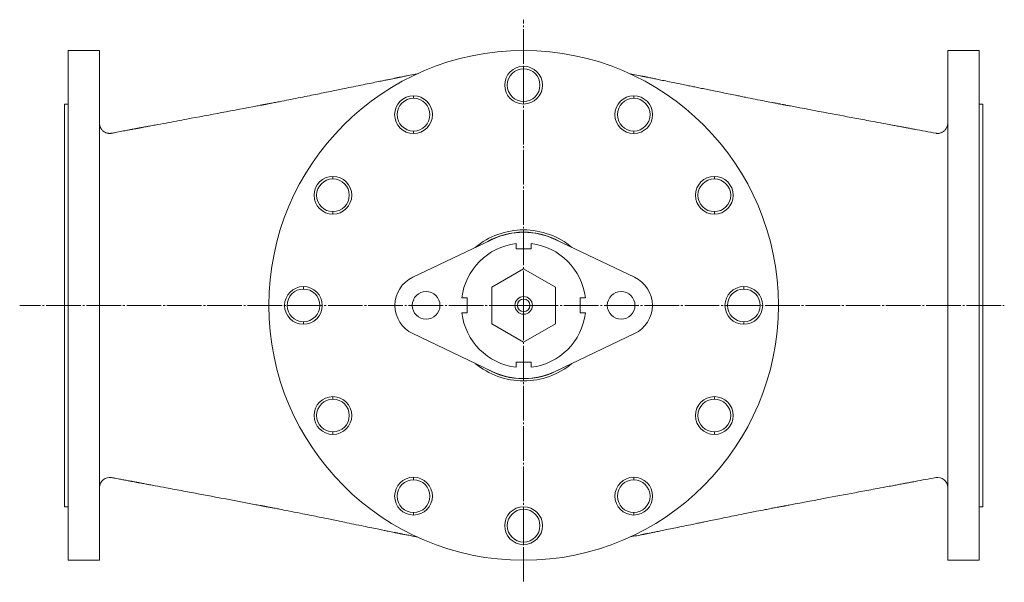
# Model space of a CAD drawing. Header units: millimetres. Extents: x 0 to 2100, y -1326 to 326.
# Tile 1 of 5: x 375 to 1157, y -1326 to -879. Entities that reach past the tile are written whole.
import ezdxf

# ---------------------------------------------------------------- set-up
doc = ezdxf.new("R2010")
doc.units = ezdxf.units.MM
doc.linetypes.add('K5LT_AXLED', pattern=[31.993298, 27.493298, -1.5, 1.5, -1.5])
doc.linetypes.add('K5LT_THIN', pattern=[0])
doc.layers.add('Системный слой', color=7, linetype='Continuous')

# ---------------------------------------------------------------- blocks, each defined once
blk = doc.blocks.new('U2')
at = {"layer": 'Системный слой', "color": 30, "linetype": 'K5LT_AXLED', "lineweight": 9, "true_color": 0xff8000}
for q in [(775, -879), (374.5, -1106), (1157, -1106), (775, -1326)]:
    blk.add_line((775, -1106), q, dxfattribs=at)

msp = doc.modelspace()

# ---------------------------------------------------------------- linework, layer by layer
at = {"layer": 'Системный слой', "color": 7, "linetype": 'K5LT_THIN', "lineweight": 9}
for p, q in [((413, -903.5), (413, -1308.5)), ((413, -903.5), (438, -903.5)), ((438, -903.5), (438, -1308.5)), ((1137, -903.5), (1112, -903.5)), ((1112, -1308.5), (1112, -903.5)), ((1137, -1308.5), (1137, -903.5)), ((775, -916), (775, -918)), ((410, -1266), (410, -946)), ((413, -946), (410, -946)), ((687.5, -939.446), (687.5, -941.446)), ((775, -946), (775, -944)), ((862.5, -939.446), (862.5, -941.446)), ((1137, -946), (1140, -946)), ((1140, -946), (1140, -1266)), ((687.5, -969.446), (687.5, -967.446)), ((862.5, -969.446), (862.5, -967.446)), ((1102.524, -969.221), (1102.524, -969.221)), ((1102.524, -969.221), (1102.524, -969.221)), ((623.446, -1003.5), (623.446, -1005.5)), ((926.554, -1003.5), (926.554, -1005.5)), ((623.446, -1033.5), (623.446, -1031.5)), ((926.554, -1033.5), (926.554, -1031.5)), ((775, -1046), (775, -1047.746)), ((750.006, -1053.523), (686.836, -1083.61)), ((863.164, -1083.61), (799.994, -1053.523)), ((769, -1061), (769, -1056.865)), ((781, -1061), (769, -1061)), ((781, -1056.865), (781, -1061)), ((775, -1076.902), (749.8, -1091.451)), ((800.2, -1091.451), (775, -1076.902)), ((600, -1091), (600, -1093)), ((749.8, -1091.451), (749.8, -1120.549)), ((800.2, -1120.549), (800.2, -1091.451)), ((950, -1091), (950, -1093)), ((725.865, -1100), (730, -1100)), ((730, -1100), (730, -1112)), ((820, -1112), (820, -1100)), ((820, -1100), (824.135, -1100)), ((730, -1112), (725.865, -1112)), ((824.135, -1112), (820, -1112)), ((600, -1121), (600, -1119)), ((749.8, -1120.549), (775, -1135.098)), ((775, -1135.098), (800.2, -1120.549)), ((950, -1121), (950, -1119)), ((686.836, -1128.39), (750.006, -1158.477)), ((799.994, -1158.477), (863.164, -1128.39)), ((769, -1155.135), (769, -1151)), ((769, -1151), (781, -1151)), ((781, -1151), (781, -1155.135)), ((775, -1166), (775, -1164.254)), ((623.446, -1178.5), (623.446, -1180.5)), ((926.554, -1178.5), (926.554, -1180.5)), ((1112, -1182.733), (1112, -1217.077)), ((623.446, -1208.5), (623.446, -1206.5)), ((926.554, -1208.5), (926.554, -1206.5)), ((687.5, -1242.554), (687.5, -1244.554)), ((862.5, -1242.554), (862.5, -1244.554)), ((413, -1266), (410, -1266)), ((775, -1266), (775, -1268)), ((1137, -1266), (1140, -1266)), ((687.5, -1272.554), (687.5, -1270.554)), ((862.5, -1272.554), (862.5, -1270.554)), ((775, -1296), (775, -1294)), ((413, -1308.5), (438, -1308.5)), ((1137, -1308.5), (1112, -1308.5))]:
    msp.add_line(p, q, dxfattribs=at)
for centre, radius, start, end in [((775, -1106), 202.5, 90, 270), ((775, -1106), 202.5, 270, 90), ((775, -931), 15, 90, 270), ((775, -931), 13, 90, 270), ((775, -931), 15, 270, 90), ((775, -931), 13, 270, 90), ((687.5, -954.446), 15, 90, 270), ((687.5, -954.446), 13, 90, 270), ((687.5, -954.446), 15, 270, 90), ((687.5, -954.446), 13, 270, 90), ((862.5, -954.446), 15, 90, 270), ((862.5, -954.446), 13, 90, 270), ((862.5, -954.446), 15, 270, 90), ((862.5, -954.446), 13, 270, 90), ((623.446, -1018.5), 15, 90, 270), ((623.446, -1018.5), 13, 90, 270), ((623.446, -1018.5), 15, 270, 90), ((623.446, -1018.5), 13, 270, 90), ((926.554, -1018.5), 15, 90, 270), ((926.554, -1018.5), 13, 90, 270), ((926.554, -1018.5), 15, 270, 90), ((926.554, -1018.5), 13, 270, 90), ((775, -1106), 60, 90, 129.829072), ((775, -1106), 58.254, 90, 119.280721), ((775, -1106), 58.125, 64.53244, 115.46756), ((775, -1106), 60, 50.170928, 90), ((775, -1106), 58.254, 60.719279, 90), ((775, -1106), 49.5, 96.962063, 173.037937), ((775, -1106), 49.5, 6.962063, 83.037937), ((697.5, -1106), 24.8, 115.46756, 244.53244), ((852.5, -1106), 24.8, 295.46756, 64.53244), ((600, -1106), 15, 90, 270), ((600, -1106), 13, 90, 270), ((600, -1106), 15, 270, 90), ((600, -1106), 13, 270, 90), ((697.5, -1106), 11, 90, 270), ((697.5, -1106), 11, 270, 90), ((852.5, -1106), 11, 90, 270), ((852.5, -1106), 11, 270, 90), ((950, -1106), 15, 90, 270), ((950, -1106), 13, 90, 270), ((950, -1106), 15, 270, 90), ((950, -1106), 13, 270, 90), ((775, -1106), 7, 90, 270), ((775, -1106), 5, 90, 270), ((775, -1106), 7, 270, 90), ((775, -1106), 5, 270, 90), ((775, -1106), 49.5, 186.962063, 263.037937), ((775, -1106), 49.5, 276.962063, 353.037937), ((775, -1106), 60, 230.170928, 270), ((775, -1106), 58.254, 240.719279, 270), ((775, -1106), 60, 270, 309.829072), ((775, -1106), 58.254, 270, 299.280721), ((775, -1106), 58.125, 244.53244, 295.46756), ((623.446, -1193.5), 15, 90, 270), ((623.446, -1193.5), 13, 90, 270), ((623.446, -1193.5), 15, 270, 90), ((623.446, -1193.5), 13, 270, 90), ((926.554, -1193.5), 15, 90, 270), ((926.554, -1193.5), 13, 90, 270), ((926.554, -1193.5), 15, 270, 90), ((926.554, -1193.5), 13, 270, 90), ((446, -1250.648), 8, 79.366796, 179.997294), ((687.5, -1257.554), 15, 90, 270), ((687.5, -1257.554), 15, 270, 90), ((862.5, -1257.554), 15, 90, 270), ((862.5, -1257.554), 15, 270, 90), ((1104, -1250.642), 8, 0.004911, 100.636003), ((687.5, -1257.554), 13, 90, 270), ((687.5, -1257.554), 13, 270, 90), ((862.5, -1257.554), 13, 90, 270), ((862.5, -1257.554), 13, 270, 90), ((775, -1281), 15, 90, 270), ((775, -1281), 15, 270, 90), ((775, -1281), 13, 90, 270), ((775, -1281), 13, 270, 90)]:
    msp.add_arc(centre, radius, start, end, dxfattribs=at)
for points, knots in [([(447.476, -969.214), (448.536, -969.015), (450.356, -968.673), (453.979, -967.993), (457.128, -967.401), (460.367, -966.793), (461.913, -966.503), (463.053, -966.288), (463.517, -966.201), (464.104, -966.091), (464.97, -965.928), (465.797, -965.773), (466.498, -965.641), (466.892, -965.567), (467.412, -965.47), (468.037, -965.353), (468.675, -965.233), (469.22, -965.131), (469.781, -965.026), (470.406, -964.909), (471.219, -964.757), (472.113, -964.59), (473.392, -964.351), (475.227, -964.008), (478.249, -963.444), (483.568, -962.451), (493.492, -960.598), (511.162, -957.299), (535.389, -952.762), (554.971, -949.065), (565.406, -947.081), (566.489, -946.875), (566.576, -946.858), (566.713, -946.832), (566.969, -946.784), (567.42, -946.698), (567.96, -946.595), (568.525, -946.487), (569.09, -946.38), (569.704, -946.264), (570.372, -946.138), (570.862, -946.045), (571.201, -945.981), (571.438, -945.936), (571.791, -945.869), (572.337, -945.766), (573.107, -945.619), (574.104, -945.43), (575.365, -945.189), (576.951, -944.885), (579.442, -944.406), (583.895, -943.543), (590.213, -942.303), (597.538, -940.844), (604.535, -939.435), (610.978, -938.128), (616.899, -936.92), (622.355, -935.804), (627.49, -934.752), (633.249, -933.571), (639.866, -932.216), (647.032, -930.751), (653.653, -929.4), (659.162, -928.279), (663.536, -927.388), (666.905, -926.702), (669.641, -926.144), (671.368, -925.792), (672.255, -925.61), (672.429, -925.575), (672.735, -925.512), (673.14, -925.429), (673.537, -925.348), (673.845, -925.285), (674.113, -925.231), (674.503, -925.153), (675.075, -925.038), (675.757, -924.903), (676.405, -924.775), (676.991, -924.66), (677.737, -924.513), (678.899, -924.287), (680.788, -923.916), (684.157, -923.257), (687.459, -922.611), (689.822, -922.15), (690.332, -922.05)], [0, 0, 0, 0, 1.1024323, 1.8918423, 3.7660604, 4.3761057, 5.2595954, 5.3728708, 5.5618018, 5.7419862, 5.981939, 6.4619677, 6.6012083, 6.7122722, 6.8734142, 7.145483, 7.369324, 7.5434075, 7.7166852, 7.9552942, 8.1919474, 8.5613213, 8.8829938, 9.5198706, 10.4668193, 12.0207658, 15.0431023, 20.778386, 30.4139313, 40.3946963, 41.4997445, 41.5302598, 41.5511816, 41.5930443, 41.6767983, 41.8234641, 42.0738124, 42.2504445, 42.4266595, 42.6803486, 42.915748, 43.1558186, 43.2215767, 43.286438, 43.41591, 43.6096097, 43.8879334, 44.2700601, 44.7157934, 45.2864891, 46.0362936, 47.4950786, 50.2777407, 53.1713548, 55.820857, 58.2560195, 60.5168041, 62.5572358, 64.4379642, 66.3081563, 69.0148849, 71.7974245, 74.1853733, 76.2061658, 77.7181476, 78.8475173, 79.7771656, 80.6053313, 80.6667335, 80.7076018, 80.7890891, 80.9889569, 81.1321922, 81.2039144, 81.3099974, 81.411124, 81.6111369, 81.9075357, 82.1264297, 82.2950076, 82.5211401, 82.9116941, 83.5234152, 84.5152642, 86.4635299, 87, 87, 87, 87]), ([(1102.557, -969.227), (1096.933, -968.171), (1090.759, -967.012), (1083.523, -965.653), (1081.681, -965.307), (1080.322, -965.052), (1079.674, -964.931), (1078.938, -964.792), (1077.78, -964.575), (1076.137, -964.266), (1074.128, -963.891), (1071.344, -963.372), (1067.601, -962.673), (1061.716, -961.575), (1052.753, -959.903), (1037.513, -957.058), (1014.983, -952.842), (995.773, -949.22), (984.499, -947.08), (983.126, -946.819), (982.756, -946.749), (982.307, -946.663), (981.802, -946.567), (980.823, -946.382), (979.891, -946.206), (978.993, -946.037), (978.48, -945.94), (977.733, -945.799), (976.52, -945.569), (974.606, -945.205), (971.265, -944.567), (965.923, -943.536), (958.995, -942.179), (952.487, -940.884), (947.272, -939.837), (942.707, -938.915), (937.532, -937.865), (931.821, -936.699), (926.306, -935.569), (921.243, -934.53), (916.563, -933.569), (912.237, -932.681), (908.112, -931.834), (903.848, -930.96), (899.087, -929.985), (893.694, -928.881), (888.206, -927.759), (883.262, -926.749), (879.322, -925.943), (876.379, -925.34), (874.696, -924.995), (873.976, -924.847), (873.907, -924.832), (873.839, -924.818), (873.732, -924.796), (873.569, -924.763), (873.314, -924.71), (873.049, -924.656), (872.799, -924.604), (872.566, -924.557), (872.295, -924.502), (871.888, -924.42), (871.286, -924.3), (870.643, -924.173), (870.027, -924.051), (869.402, -923.929), (868.459, -923.745), (866.914, -923.441), (863.897, -922.851), (861.347, -922.352), (859.566, -922.003)], [0, 0, 0, 0, 4.7672505, 5.2334857, 6.1339014, 6.3291439, 6.3855438, 6.6826694, 6.9537442, 7.3682299, 8.0760595, 8.6525678, 9.72649, 11.2454093, 13.6376032, 17.3247193, 24.1873796, 32.8520376, 33.8829114, 33.9603785, 34.0483704, 34.2040198, 34.3488882, 34.4861651, 35.053323, 35.1724267, 35.2905595, 35.5092967, 35.8422236, 36.3835519, 37.2332539, 38.8660114, 41.2494988, 43.6004603, 44.8921231, 46.0903916, 47.8464412, 49.7030854, 51.3922541, 52.9489461, 54.3660595, 55.6805167, 56.890633, 58.1023844, 59.5190685, 61.146156, 62.8817508, 64.3346153, 65.4437445, 66.2846782, 66.8627668, 66.8877158, 66.8996535, 66.922756, 66.9458805, 66.9922076, 67.0618707, 67.1639308, 67.2179527, 67.2742347, 67.3617085, 67.448533, 67.6199947, 67.8740474, 68.0018743, 68.1461844, 68.4091619, 68.8134119, 69.4746682, 71, 71, 71, 71]), ([(447.476, -969.214), (447.468, -969.216), (447.435, -969.222), (447.37, -969.234), (447.277, -969.249), (447.022, -969.289), (446.567, -969.34), (445.829, -969.364), (444.959, -969.303), (444.009, -969.12), (443.074, -968.819), (442.173, -968.401), (441.324, -967.869), (440.545, -967.233), (439.852, -966.504), (439.258, -965.697), (438.772, -964.829), (438.402, -963.919), (438.149, -962.985), (438.023, -962.125), (438, -961.581), (438, -961.352)], [0, 0, 0, 0, 0.0385157, 0.1553658, 0.3110574, 0.4823246, 1.3672761, 2.4634319, 3.9474361, 5.4599483, 6.9963141, 8.5509623, 10.1181263, 11.6917756, 13.2657259, 14.8337544, 16.3897189, 17.9276731, 19.4419743, 20.9273779, 22, 22, 22, 22]), ([(1102.524, -969.221), (1102.534, -969.223), (1102.553, -969.226), (1102.593, -969.234), (1102.662, -969.246), (1102.802, -969.269), (1103.082, -969.308), (1103.634, -969.361), (1104.426, -969.366), (1105.376, -969.259), (1106.323, -969.035), (1107.248, -968.692), (1108.133, -968.232), (1108.96, -967.662), (1109.71, -966.991), (1110.37, -966.233), (1110.927, -965.402), (1111.372, -964.517), (1111.701, -963.595), (1111.913, -962.657), (1111.99, -961.908), (1112, -961.476), (1112, -961.359)], [0, 0, 0, 0, 0.0492319, 0.0989256, 0.198159, 0.3966258, 0.7935594, 1.5872727, 3.1176167, 4.6802967, 6.271596, 7.8857452, 9.5169495, 11.1590617, 12.8056917, 14.4503269, 16.0864601, 17.707716, 19.3079727, 20.8814708, 22.4229065, 23, 23, 23, 23]), ([(447.476, -1242.786), (448.461, -1242.971), (450.262, -1243.309), (452.643, -1243.756), (455.203, -1244.237), (457.612, -1244.689), (460.289, -1245.192), (461.913, -1245.497), (463.053, -1245.712), (463.562, -1245.807), (464.354, -1245.956), (465.354, -1246.144), (466.263, -1246.315), (466.908, -1246.436), (467.419, -1246.531), (468.012, -1246.642), (468.641, -1246.76), (469.183, -1246.862), (469.744, -1246.967), (470.368, -1247.084), (471.195, -1247.238), (472.1, -1247.407), (473.391, -1247.649), (475.227, -1247.992), (478.249, -1248.556), (483.568, -1249.549), (492.595, -1251.234), (508.651, -1254.232), (532.553, -1258.705), (553.038, -1262.568), (565.056, -1264.852), (566.485, -1265.124), (566.585, -1265.143), (566.73, -1265.171), (567.001, -1265.223), (567.448, -1265.308), (567.978, -1265.409), (568.525, -1265.513), (569.09, -1265.62), (569.704, -1265.736), (570.371, -1265.862), (570.865, -1265.955), (571.208, -1266.02), (571.455, -1266.067), (571.882, -1266.148), (572.634, -1266.291), (573.274, -1266.412), (573.683, -1266.49), (573.717, -1266.497), (573.757, -1266.504), (573.827, -1266.518), (573.967, -1266.544), (574.247, -1266.598), (574.804, -1266.704), (575.905, -1266.915), (578.05, -1267.326), (582.163, -1268.12), (588.831, -1269.423), (596.69, -1270.985), (604.418, -1272.541), (610.968, -1273.87), (616.899, -1275.08), (622.356, -1276.196), (627.491, -1277.249), (633.351, -1278.45), (640.076, -1279.827), (647.356, -1281.315), (653.988, -1282.668), (659.503, -1283.791), (663.881, -1284.682), (667.173, -1285.353), (669.826, -1285.894), (671.439, -1286.223), (672.255, -1286.389), (672.294, -1286.397), (672.32, -1286.403), (672.365, -1286.412), (672.456, -1286.43), (672.735, -1286.488), (673.127, -1286.568), (673.537, -1286.652), (673.845, -1286.715), (674.113, -1286.769), (674.503, -1286.847), (675.075, -1286.962), (675.757, -1287.097), (676.322, -1287.208), (676.687, -1287.28), (676.996, -1287.341), (677.456, -1287.431), (678.188, -1287.574), (679.27, -1287.786), (681.138, -1288.152), (684.634, -1288.836), (687.868, -1289.469), (690.092, -1289.903), (690.332, -1289.95)], [0, 0, 0, 0, 1.1421087, 2.086758, 2.760742, 4.1087278, 4.8791324, 5.8641706, 5.9904663, 6.2011139, 6.4538926, 6.9075777, 7.3597402, 7.507813, 7.6582867, 7.9564589, 8.2018816, 8.395998, 8.5892228, 8.8553175, 9.1193412, 9.5452883, 9.9040721, 10.6141684, 11.6699977, 13.4026278, 16.7724897, 22.1280713, 32.0324607, 44.6288095, 46.2611829, 46.3053973, 46.3301688, 46.3797337, 46.4788944, 46.6525175, 46.9099357, 47.1068208, 47.3031929, 47.5862382, 47.848695, 48.1163575, 48.1925657, 48.2677692, 48.4178652, 48.7164576, 49.1933262, 49.2105537, 49.2228108, 49.2351774, 49.2599294, 49.3094477, 49.4084219, 49.6058634, 49.9982489, 50.7724393, 52.2689069, 55.1267687, 59.1470559, 62.2245972, 64.9515149, 67.4729102, 69.7478844, 71.8447895, 73.9299467, 77.0741023, 80.1831457, 82.8472336, 85.1012894, 86.7878532, 88.0475266, 88.9899945, 89.9086453, 89.9388037, 89.9463439, 89.9539769, 89.9692135, 89.9996694, 90.060711, 90.2977869, 90.4577698, 90.5377346, 90.6560101, 90.768759, 90.9917593, 91.3222231, 91.5662095, 91.6573423, 91.7477764, 91.928028, 92.1970528, 92.6077257, 93.2062818, 94.3921205, 96.7187751, 97, 97, 97, 97]), ([(1102.524, -1242.779), (1097.068, -1243.803), (1090.905, -1244.96), (1083.68, -1246.317), (1081.681, -1246.692), (1080.324, -1246.947), (1079.652, -1247.073), (1078.867, -1247.221), (1077.607, -1247.458), (1075.988, -1247.762), (1074.029, -1248.127), (1071.33, -1248.631), (1067.586, -1249.33), (1061.699, -1250.428), (1052.762, -1252.096), (1037.556, -1254.934), (1015.025, -1259.15), (995.803, -1262.774), (984.522, -1264.916), (983.223, -1265.162), (982.999, -1265.205), (982.68, -1265.266), (982.198, -1265.357), (981.581, -1265.475), (980.804, -1265.622), (979.933, -1265.786), (978.932, -1265.975), (977.785, -1266.191), (976.27, -1266.478), (974.188, -1266.874), (971.028, -1267.479), (966.263, -1268.399), (958.952, -1269.829), (950.608, -1271.489), (942.357, -1273.155), (935.556, -1274.538), (929.514, -1275.773), (923.966, -1276.911), (919.906, -1277.744), (917.156, -1278.309), (915.083, -1278.735), (911.999, -1279.368), (907.013, -1280.391), (901.009, -1281.622), (894.634, -1282.926), (889.038, -1284.071), (884.201, -1285.059), (880.255, -1285.866), (877.01, -1286.531), (875.007, -1286.942), (873.993, -1287.15), (873.927, -1287.163), (873.877, -1287.174), (873.796, -1287.19), (873.658, -1287.219), (873.449, -1287.262), (873.151, -1287.323), (872.862, -1287.383), (872.567, -1287.443), (872.295, -1287.498), (871.889, -1287.58), (871.287, -1287.7), (870.64, -1287.828), (870.023, -1287.949), (869.398, -1288.072), (868.464, -1288.254), (866.926, -1288.556), (863.909, -1289.147), (861.355, -1289.647), (859.567, -1289.997)], [0, 0, 0, 0, 4.5600776, 5.1511888, 6.0390436, 6.2315579, 6.2851327, 6.6011798, 6.887577, 7.3402255, 7.9539018, 8.5220118, 9.5937061, 11.079847, 13.4392033, 17.0642765, 23.8128195, 32.3865636, 33.4008909, 33.4561406, 33.501695, 33.5928254, 33.7295595, 33.9128822, 34.1199566, 34.3969252, 34.6707016, 35.0026345, 35.4054789, 36.0192482, 36.8515539, 38.2295456, 40.2972988, 43.4720268, 45.850374, 47.8621421, 49.7050796, 51.3751719, 52.9143462, 53.3853932, 53.8549858, 54.7828037, 56.1540614, 58.3091982, 60.0974977, 61.7333579, 63.1580907, 64.2500787, 65.0981583, 65.9109284, 65.9450017, 65.9522539, 65.9667047, 65.9884516, 66.0201762, 66.0837345, 66.1649795, 66.2706487, 66.3261401, 66.4123935, 66.4980085, 66.6670724, 66.9175497, 67.0471096, 67.1859426, 67.4452609, 67.8404528, 68.4891559, 70, 70, 70, 70])]:
    msp.add_open_spline(points, degree=3, knots=knots, dxfattribs=at)

# ---------------------------------------------------------------- block references
at = {"layer": 'Системный слой'}
msp.add_blockref('U2', (0, 0), dxfattribs=at)

doc.saveas('drawing.dxf')
